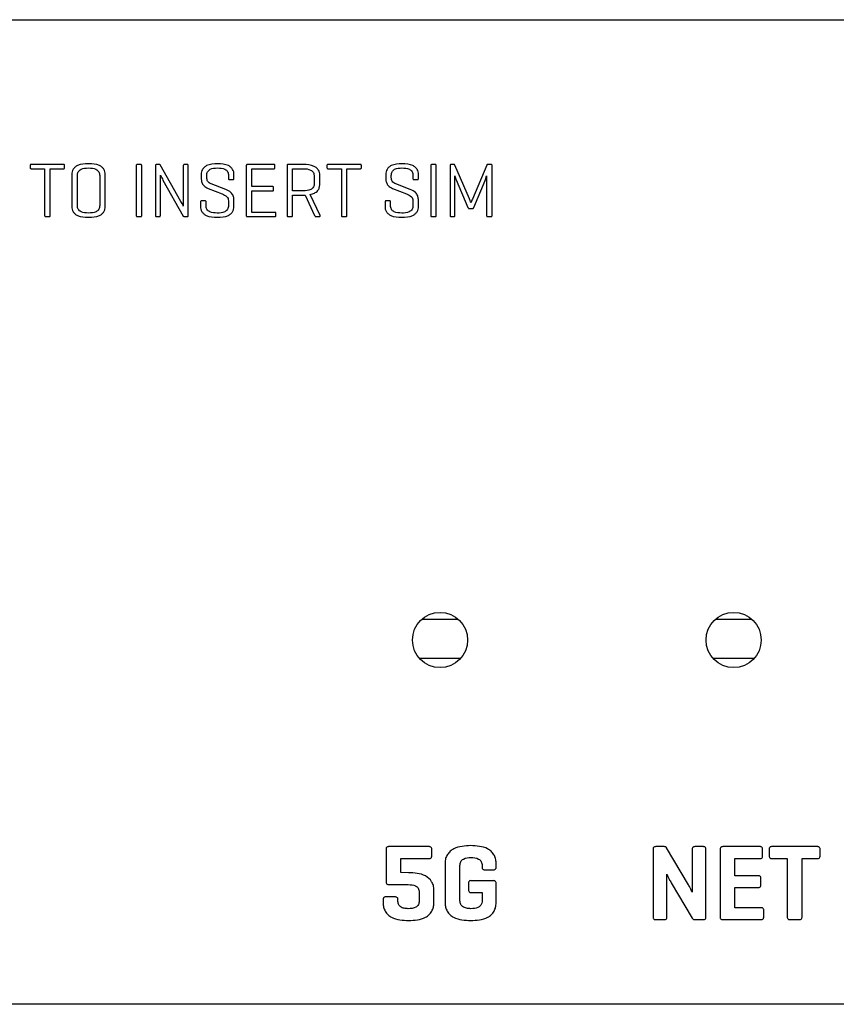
# Model space of a CAD drawing. Header units: millimetres. Extents: x -83 to 0, y 0 to 25.
# Tile 3 of 4: x -41.2 to -20.4, y 0 to 25. Entities that reach past the tile are written whole.
import ezdxf

# ---------------------------------------------------------------- set-up
doc = ezdxf.new("R2010")
doc.units = ezdxf.units.MM

msp = doc.modelspace()

# ---------------------------------------------------------------- linework, layer by layer
at = {"color": 7, "linetype": 'Continuous', "lineweight": 25}
for p, q in [((-80.366, 25), (-2.634, 25)), ((-40.903, 21.297), (-40.903, 21.243)), ((-40.058, 21.323), (-40.873, 21.324)), ((-40.028, 21.243), (-40.028, 21.298)), ((-38.212, 21.294), (-38.212, 20.03)), ((-38.101, 21.323), (-38.184, 21.324)), ((-38.073, 20.03), (-38.073, 21.295)), ((-37.724, 21.294), (-37.724, 20.03)), ((-37.625, 21.323), (-37.696, 21.324)), ((-37.075, 20.384), (-37.603, 21.312)), ((-37.016, 21.294), (-37.016, 20.268)), ((-36.918, 21.323), (-36.99, 21.324)), ((-36.891, 20.03), (-36.891, 21.295)), ((-35.417, 21.297), (-35.417, 20.027)), ((-34.719, 21.323), (-35.389, 21.324)), ((-34.69, 21.243), (-34.69, 21.298)), ((-34.383, 21.297), (-34.383, 20.031)), ((-33.973, 21.323), (-34.357, 21.324)), ((-33.371, 21.297), (-33.371, 21.243)), ((-32.526, 21.323), (-33.341, 21.324)), ((-32.497, 21.243), (-32.496, 21.298)), ((-30.735, 21.294), (-30.735, 20.03)), ((-30.623, 21.323), (-30.707, 21.324)), ((-30.595, 20.03), (-30.595, 21.295)), ((-30.247, 21.294), (-30.246, 20.03)), ((-30.148, 21.323), (-30.218, 21.324)), ((-29.753, 20.448), (-30.123, 21.308)), ((-29.317, 21.308), (-29.68, 20.447)), ((-29.209, 21.323), (-29.289, 21.324)), ((-29.18, 20.03), (-29.179, 21.295)), ((-40.873, 21.217), (-40.536, 21.217)), ((-40.536, 21.217), (-40.536, 20.031)), ((-40.395, 21.217), (-40.058, 21.217)), ((-40.395, 20.03), (-40.395, 21.217)), ((-39.846, 21.065), (-39.846, 20.259)), ((-39.706, 20.281), (-39.706, 21.044)), ((-39.138, 21.044), (-39.138, 20.281)), ((-38.999, 20.259), (-38.998, 21.066)), ((-37.599, 20.03), (-37.599, 21.055)), ((-36.561, 21.064), (-36.561, 20.953)), ((-36.421, 20.987), (-36.421, 21.046)), ((-35.871, 21.046), (-35.871, 20.971)), ((-35.871, 21.046), (-35.871, 21.046)), ((-35.732, 20.971), (-35.731, 21.064)), ((-35.278, 21.217), (-34.719, 21.217)), ((-35.278, 20.761), (-35.278, 21.217)), ((-34.243, 21.217), (-33.973, 21.217)), ((-34.243, 20.652), (-34.243, 21.217)), ((-33.693, 21.025), (-33.693, 20.847)), ((-33.554, 20.822), (-33.553, 21.047)), ((-33.341, 21.217), (-33.004, 21.217)), ((-33.004, 21.217), (-33.004, 20.031)), ((-32.863, 21.217), (-32.526, 21.217)), ((-32.863, 20.03), (-32.863, 21.217)), ((-31.878, 21.064), (-31.878, 20.953)), ((-31.738, 20.987), (-31.738, 21.046)), ((-31.189, 21.046), (-31.188, 21.046)), ((-31.188, 21.046), (-31.188, 20.971)), ((-31.049, 20.971), (-31.049, 21.064)), ((-30.121, 20.03), (-30.121, 21.032)), ((-29.319, 21.034), (-29.319, 20.03)), ((-37.533, 20.929), (-37.016, 20.015)), ((-35.938, 20.69), (-36.307, 20.831)), ((-35.843, 20.941), (-35.761, 20.941)), ((-34.754, 20.761), (-35.278, 20.761)), ((-31.255, 20.69), (-31.625, 20.831)), ((-31.161, 20.941), (-31.079, 20.941)), ((-30.088, 20.931), (-29.792, 20.233)), ((-29.643, 20.233), (-29.358, 20.913)), ((-36.385, 20.714), (-36.034, 20.577)), ((-35.278, 20.655), (-34.754, 20.655)), ((-35.278, 20.108), (-35.278, 20.655)), ((-34.725, 20.681), (-34.725, 20.734)), ((-33.973, 20.652), (-34.243, 20.652)), ((-34.243, 20.546), (-33.925, 20.546)), ((-34.243, 20.03), (-34.243, 20.546)), ((-33.925, 20.546), (-33.687, 20.031)), ((-33.542, 20.03), (-33.795, 20.562)), ((-31.703, 20.714), (-31.352, 20.577)), ((-36.579, 20.37), (-36.579, 20.261)), ((-36.468, 20.4), (-36.55, 20.4)), ((-36.439, 20.278), (-36.439, 20.37)), ((-35.871, 20.402), (-35.871, 20.279)), ((-35.732, 20.261), (-35.731, 20.432)), ((-31.896, 20.37), (-31.896, 20.261)), ((-31.785, 20.4), (-31.868, 20.4)), ((-31.757, 20.278), (-31.757, 20.37)), ((-31.189, 20.402), (-31.188, 20.279)), ((-31.049, 20.261), (-31.049, 20.432)), ((-40.507, 20.001), (-40.422, 20.001)), ((-38.184, 20.001), (-38.101, 20.001)), ((-37.696, 20.001), (-37.625, 20.001)), ((-36.99, 20.001), (-36.918, 20.001)), ((-35.391, 20.001), (-34.695, 20.001)), ((-34.696, 20.108), (-35.278, 20.108)), ((-34.666, 20.027), (-34.666, 20.083)), ((-34.355, 20.001), (-34.271, 20.001)), ((-33.652, 20.001), (-33.569, 20.001)), ((-32.975, 20.001), (-32.89, 20.001)), ((-30.707, 20.001), (-30.623, 20.001)), ((-30.218, 20.001), (-30.148, 20.001)), ((-29.755, 20.203), (-29.682, 20.203)), ((-29.289, 20.001), (-29.209, 20.001)), ((-30.957, 9.78), (-30.043, 9.78)), ((-23.507, 9.78), (-22.593, 9.78)), ((-29.981, 8.78), (-31.019, 8.78)), ((-22.531, 8.78), (-23.569, 8.78)), ((-30.784, 4.003), (-31.805, 4.003)), ((-24.809, 4.003), (-25.026, 4.003)), ((-23.818, 4.003), (-24.035, 4.003)), ((-22.382, 4.003), (-23.323, 4.003)), ((-20.924, 4.003), (-22.076, 4.003)), ((-31.869, 3.933), (-31.868, 3.114)), ((-30.712, 3.769), (-30.712, 3.939)), ((-25.092, 3.935), (-25.092, 2.22)), ((-24.195, 3.036), (-24.752, 3.976)), ((-24.101, 3.935), (-24.101, 2.846)), ((-23.753, 2.219), (-23.752, 3.935)), ((-23.389, 3.933), (-23.389, 2.222)), ((-22.314, 3.769), (-22.313, 3.939)), ((-22.145, 3.939), (-22.145, 3.769)), ((-20.855, 3.769), (-20.855, 3.939)), ((-31.495, 3.702), (-30.784, 3.702)), ((-31.495, 3.343), (-31.495, 3.702)), ((-30.369, 3.59), (-30.369, 2.576)), ((-29.996, 2.645), (-29.996, 3.526)), ((-29.432, 3.526), (-29.431, 3.483)), ((-29.079, 3.483), (-29.079, 3.59)), ((-23.016, 3.702), (-22.382, 3.702)), ((-23.016, 3.266), (-23.016, 3.702)), ((-22.077, 3.701), (-21.687, 3.702)), ((-21.687, 3.702), (-21.687, 2.223)), ((-21.313, 3.702), (-20.924, 3.702)), ((-21.313, 2.222), (-21.313, 3.702)), ((-31.299, 3.342), (-31.495, 3.343)), ((-29.364, 3.416), (-29.141, 3.416)), ((-24.744, 2.219), (-24.743, 3.306)), ((-22.429, 3.266), (-23.016, 3.266)), ((-31.805, 3.041), (-31.306, 3.041)), ((-29.776, 3.075), (-29.776, 2.902)), ((-29.146, 3.139), (-29.704, 3.139)), ((-29.079, 2.576), (-29.079, 3.075)), ((-24.633, 3.085), (-24.098, 2.184)), ((-22.358, 3.031), (-22.357, 3.199)), ((-31.03, 2.854), (-31.03, 2.628)), ((-30.657, 2.574), (-30.656, 2.905)), ((-29.704, 2.837), (-29.431, 2.838)), ((-29.431, 2.838), (-29.431, 2.643)), ((-23.016, 2.965), (-22.429, 2.965)), ((-23.016, 2.453), (-23.016, 2.965)), ((-31.945, 2.66), (-31.944, 2.574)), ((-31.642, 2.726), (-31.876, 2.726)), ((-31.571, 2.628), (-31.571, 2.66)), ((-22.355, 2.453), (-23.016, 2.453)), ((-22.286, 2.219), (-22.286, 2.389)), ((-25.026, 2.151), (-24.809, 2.152)), ((-24.035, 2.151), (-23.818, 2.152)), ((-23.323, 2.152), (-22.354, 2.152)), ((-21.618, 2.151), (-21.379, 2.152)), ((-2.634, 0), (-80.366, 0))]:
    msp.add_line(p, q, dxfattribs=at)
for centre in [(-30.5, 9.25), (-23.05, 9.25)]:
    msp.add_circle(centre, 0.7, dxfattribs=at)
for points, knots in [([(-40.873, 21.324), (-40.877, 21.324), (-40.886, 21.323), (-40.898, 21.318), (-40.903, 21.308), (-40.903, 21.301), (-40.903, 21.297)], [0, 0, 0, 0, 0.280379, 0.558774, 0.779212, 1, 1, 1, 1]), ([(-40.028, 21.298), (-40.029, 21.302), (-40.029, 21.31), (-40.037, 21.32), (-40.048, 21.323), (-40.055, 21.323), (-40.058, 21.323)], [0, 0, 0, 0, 0.280247, 0.558532, 0.779103, 1, 1, 1, 1]), ([(-39.423, 21.342), (-39.521, 21.339), (-39.643, 21.335), (-39.766, 21.259), (-39.814, 21.204), (-39.843, 21.137), (-39.845, 21.089), (-39.846, 21.065)], [0, 0, 0, 0, 0.499076, 0.624343, 0.749612, 0.874748, 1, 1, 1, 1]), ([(-38.998, 21.066), (-38.999, 21.09), (-39.001, 21.138), (-39.031, 21.205), (-39.078, 21.259), (-39.202, 21.335), (-39.325, 21.339), (-39.423, 21.342)], [0, 0, 0, 0, 0.125324, 0.250427, 0.375647, 0.500882, 1, 1, 1, 1]), ([(-38.184, 21.324), (-38.189, 21.323), (-38.197, 21.323), (-38.208, 21.315), (-38.212, 21.305), (-38.212, 21.298), (-38.212, 21.294)], [0, 0, 0, 0, 0.280293, 0.559012, 0.779072, 1, 1, 1, 1]), ([(-38.073, 21.295), (-38.072, 21.299), (-38.072, 21.308), (-38.08, 21.319), (-38.09, 21.323), (-38.097, 21.323), (-38.101, 21.323)], [0, 0, 0, 0, 0.280149, 0.559083, 0.778734, 1, 1, 1, 1]), ([(-37.696, 21.324), (-37.7, 21.324), (-37.709, 21.323), (-37.72, 21.315), (-37.724, 21.305), (-37.724, 21.298), (-37.724, 21.294)], [0, 0, 0, 0, 0.28037, 0.55913, 0.779006, 1, 1, 1, 1]), ([(-37.603, 21.312), (-37.604, 21.314), (-37.606, 21.319), (-37.615, 21.323), (-37.621, 21.323), (-37.625, 21.323)], [0, 0, 0, 0, 0.27993, 0.558957, 1, 1, 1, 1]), ([(-36.99, 21.324), (-36.994, 21.323), (-37.002, 21.323), (-37.012, 21.315), (-37.016, 21.304), (-37.016, 21.298), (-37.016, 21.294)], [0, 0, 0, 0, 0.280225, 0.55885, 0.779115, 1, 1, 1, 1]), ([(-36.891, 21.295), (-36.891, 21.299), (-36.891, 21.307), (-36.897, 21.318), (-36.908, 21.323), (-36.914, 21.323), (-36.918, 21.323)], [0, 0, 0, 0, 0.2802706, 0.5592911, 0.7786216, 1, 1, 1, 1]), ([(-36.147, 21.342), (-36.244, 21.339), (-36.365, 21.335), (-36.485, 21.257), (-36.531, 21.202), (-36.559, 21.135), (-36.56, 21.088), (-36.561, 21.064)], [0, 0, 0, 0, 0.498957, 0.62419, 0.749464, 0.874657, 1, 1, 1, 1]), ([(-35.731, 21.064), (-35.732, 21.088), (-35.734, 21.135), (-35.762, 21.202), (-35.808, 21.257), (-35.928, 21.335), (-36.05, 21.339), (-36.147, 21.342)], [0, 0, 0, 0, 0.125375, 0.250571, 0.375839, 0.50106, 1, 1, 1, 1]), ([(-35.389, 21.324), (-35.393, 21.324), (-35.402, 21.323), (-35.413, 21.317), (-35.417, 21.307), (-35.417, 21.301), (-35.417, 21.297)], [0, 0, 0, 0, 0.280363, 0.559017, 0.779144, 1, 1, 1, 1]), ([(-34.69, 21.298), (-34.69, 21.302), (-34.69, 21.31), (-34.698, 21.32), (-34.709, 21.323), (-34.716, 21.323), (-34.719, 21.323)], [0, 0, 0, 0, 0.280266, 0.558516, 0.779115, 1, 1, 1, 1]), ([(-34.357, 21.324), (-34.361, 21.324), (-34.369, 21.323), (-34.378, 21.316), (-34.383, 21.307), (-34.383, 21.301), (-34.383, 21.297)], [0, 0, 0, 0, 0.280315, 0.559305, 0.778761, 1, 1, 1, 1]), ([(-33.553, 21.047), (-33.554, 21.071), (-33.556, 21.118), (-33.585, 21.185), (-33.632, 21.24), (-33.753, 21.317), (-33.875, 21.321), (-33.973, 21.323)], [0, 0, 0, 0, 0.125345, 0.250469, 0.375727, 0.500954, 1, 1, 1, 1]), ([(-33.341, 21.324), (-33.346, 21.324), (-33.354, 21.323), (-33.366, 21.318), (-33.371, 21.308), (-33.371, 21.301), (-33.371, 21.297)], [0, 0, 0, 0, 0.280379, 0.558774, 0.779212, 1, 1, 1, 1]), ([(-32.496, 21.298), (-32.497, 21.302), (-32.497, 21.31), (-32.505, 21.32), (-32.516, 21.323), (-32.523, 21.323), (-32.526, 21.323)], [0, 0, 0, 0, 0.280247, 0.558532, 0.779103, 1, 1, 1, 1]), ([(-31.465, 21.342), (-31.561, 21.339), (-31.683, 21.335), (-31.803, 21.257), (-31.848, 21.202), (-31.876, 21.135), (-31.878, 21.088), (-31.878, 21.064)], [0, 0, 0, 0, 0.498957, 0.62419, 0.749464, 0.874657, 1, 1, 1, 1]), ([(-31.049, 21.064), (-31.05, 21.088), (-31.051, 21.135), (-31.08, 21.202), (-31.126, 21.257), (-31.246, 21.335), (-31.367, 21.339), (-31.465, 21.342)], [0, 0, 0, 0, 0.125375, 0.250571, 0.375839, 0.50106, 1, 1, 1, 1]), ([(-30.707, 21.324), (-30.711, 21.323), (-30.72, 21.323), (-30.731, 21.315), (-30.735, 21.305), (-30.735, 21.298), (-30.735, 21.294)], [0, 0, 0, 0, 0.280293, 0.559012, 0.779072, 1, 1, 1, 1]), ([(-30.595, 21.295), (-30.595, 21.299), (-30.595, 21.308), (-30.602, 21.319), (-30.613, 21.323), (-30.62, 21.323), (-30.623, 21.323)], [0, 0, 0, 0, 0.280149, 0.559083, 0.778734, 1, 1, 1, 1]), ([(-30.218, 21.324), (-30.223, 21.324), (-30.232, 21.323), (-30.242, 21.315), (-30.246, 21.305), (-30.246, 21.298), (-30.247, 21.294)], [0, 0, 0, 0, 0.28037, 0.55913, 0.779006, 1, 1, 1, 1]), ([(-30.123, 21.308), (-30.125, 21.311), (-30.127, 21.316), (-30.136, 21.322), (-30.143, 21.323), (-30.148, 21.323)], [0, 0, 0, 0, 0.28034, 0.560104, 1, 1, 1, 1]), ([(-29.289, 21.324), (-29.296, 21.323), (-29.305, 21.322), (-29.314, 21.315), (-29.316, 21.31), (-29.317, 21.308)], [0, 0, 0, 0, 0.557658, 0.778064, 1, 1, 1, 1]), ([(-29.179, 21.295), (-29.18, 21.299), (-29.18, 21.308), (-29.188, 21.319), (-29.199, 21.323), (-29.206, 21.323), (-29.209, 21.323)], [0, 0, 0, 0, 0.280134, 0.558754, 0.778924, 1, 1, 1, 1]), ([(-40.903, 21.243), (-40.903, 21.239), (-40.903, 21.23), (-40.894, 21.22), (-40.883, 21.217), (-40.877, 21.217), (-40.873, 21.217)], [0, 0, 0, 0, 0.280216, 0.558363, 0.779001, 1, 1, 1, 1]), ([(-40.058, 21.217), (-40.053, 21.217), (-40.045, 21.217), (-40.034, 21.223), (-40.029, 21.233), (-40.029, 21.24), (-40.028, 21.243)], [0, 0, 0, 0, 0.280393, 0.559353, 0.778896, 1, 1, 1, 1]), ([(-39.706, 21.044), (-39.705, 21.06), (-39.704, 21.092), (-39.685, 21.138), (-39.654, 21.176), (-39.572, 21.229), (-39.489, 21.232), (-39.423, 21.235)], [0, 0, 0, 0, 0.125404, 0.250652, 0.375982, 0.501361, 1, 1, 1, 1]), ([(-39.423, 21.235), (-39.357, 21.232), (-39.273, 21.229), (-39.191, 21.176), (-39.159, 21.138), (-39.14, 21.092), (-39.139, 21.06), (-39.138, 21.044)], [0, 0, 0, 0, 0.4986804, 0.6240508, 0.7493751, 0.8746074, 1, 1, 1, 1]), ([(-37.599, 21.055), (-37.587, 21.031), (-37.567, 20.988), (-37.543, 20.947), (-37.533, 20.929)], [0, 0, 0, 0, 0.5597355, 1, 1, 1, 1]), ([(-36.421, 21.046), (-36.418, 21.078), (-36.414, 21.126), (-36.374, 21.177), (-36.296, 21.231), (-36.215, 21.233), (-36.15, 21.235)], [0, 0, 0, 0, 0.2491002, 0.3746449, 0.5001941, 1, 1, 1, 1]), ([(-36.15, 21.235), (-36.084, 21.234), (-36.002, 21.232), (-35.92, 21.178), (-35.89, 21.14), (-35.873, 21.094), (-35.872, 21.062), (-35.871, 21.046)], [0, 0, 0, 0, 0.49894, 0.624204, 0.749444, 0.874615, 1, 1, 1, 1]), ([(-34.719, 21.217), (-34.715, 21.217), (-34.706, 21.217), (-34.695, 21.223), (-34.69, 21.233), (-34.69, 21.24), (-34.69, 21.243)], [0, 0, 0, 0, 0.280372, 0.559353, 0.778891, 1, 1, 1, 1]), ([(-33.973, 21.217), (-33.907, 21.215), (-33.824, 21.212), (-33.744, 21.157), (-33.701, 21.106), (-33.697, 21.057), (-33.693, 21.025)], [0, 0, 0, 0, 0.499837, 0.625511, 0.751079, 1, 1, 1, 1]), ([(-33.371, 21.243), (-33.371, 21.239), (-33.371, 21.23), (-33.362, 21.22), (-33.351, 21.217), (-33.345, 21.217), (-33.341, 21.217)], [0, 0, 0, 0, 0.280216, 0.558363, 0.779001, 1, 1, 1, 1]), ([(-32.526, 21.217), (-32.522, 21.217), (-32.513, 21.217), (-32.502, 21.223), (-32.497, 21.233), (-32.497, 21.24), (-32.497, 21.243)], [0, 0, 0, 0, 0.2803931, 0.5593528, 0.7788963, 1, 1, 1, 1]), ([(-31.738, 21.046), (-31.736, 21.078), (-31.732, 21.126), (-31.692, 21.177), (-31.614, 21.231), (-31.532, 21.233), (-31.467, 21.235)], [0, 0, 0, 0, 0.2491002, 0.3746449, 0.5001941, 1, 1, 1, 1]), ([(-31.467, 21.235), (-31.401, 21.234), (-31.319, 21.232), (-31.238, 21.178), (-31.207, 21.14), (-31.19, 21.094), (-31.189, 21.062), (-31.189, 21.046)], [0, 0, 0, 0, 0.49894, 0.624204, 0.749444, 0.874615, 1, 1, 1, 1]), ([(-30.121, 21.032), (-30.116, 21.013), (-30.106, 20.979), (-30.094, 20.945), (-30.088, 20.931)], [0, 0, 0, 0, 0.560058, 1, 1, 1, 1]), ([(-29.358, 20.913), (-29.35, 20.935), (-29.335, 20.975), (-29.324, 21.016), (-29.319, 21.034)], [0, 0, 0, 0, 0.55999, 1, 1, 1, 1]), ([(-36.561, 20.953), (-36.558, 20.923), (-36.551, 20.865), (-36.493, 20.773), (-36.426, 20.736), (-36.385, 20.714)], [0, 0, 0, 0, 0.280804, 0.561155, 1, 1, 1, 1]), ([(-36.307, 20.831), (-36.324, 20.84), (-36.359, 20.856), (-36.412, 20.905), (-36.417, 20.956), (-36.421, 20.987)], [0, 0, 0, 0, 0.280998, 0.561568, 1, 1, 1, 1]), ([(-35.871, 20.971), (-35.871, 20.966), (-35.871, 20.957), (-35.864, 20.946), (-35.853, 20.941), (-35.847, 20.941), (-35.843, 20.941)], [0, 0, 0, 0, 0.280366, 0.558901, 0.779216, 1, 1, 1, 1]), ([(-35.761, 20.941), (-35.757, 20.941), (-35.748, 20.941), (-35.736, 20.949), (-35.731, 20.96), (-35.732, 20.967), (-35.732, 20.971)], [0, 0, 0, 0, 0.280355, 0.559086, 0.778966, 1, 1, 1, 1]), ([(-34.725, 20.734), (-34.725, 20.738), (-34.725, 20.747), (-34.733, 20.758), (-34.744, 20.761), (-34.751, 20.761), (-34.754, 20.761)], [0, 0, 0, 0, 0.280415, 0.558008, 0.779126, 1, 1, 1, 1]), ([(-33.693, 20.847), (-33.696, 20.814), (-33.701, 20.764), (-33.743, 20.713), (-33.823, 20.658), (-33.906, 20.655), (-33.973, 20.652)], [0, 0, 0, 0, 0.2492316, 0.3747603, 0.5003787, 1, 1, 1, 1]), ([(-33.795, 20.562), (-33.759, 20.571), (-33.688, 20.588), (-33.604, 20.651), (-33.559, 20.736), (-33.555, 20.794), (-33.554, 20.822)], [0, 0, 0, 0, 0.280727, 0.559481, 0.77966, 1, 1, 1, 1]), ([(-31.878, 20.953), (-31.875, 20.923), (-31.869, 20.865), (-31.81, 20.773), (-31.744, 20.736), (-31.703, 20.714)], [0, 0, 0, 0, 0.280804, 0.561155, 1, 1, 1, 1]), ([(-31.625, 20.831), (-31.642, 20.84), (-31.676, 20.856), (-31.729, 20.905), (-31.735, 20.956), (-31.738, 20.987)], [0, 0, 0, 0, 0.280998, 0.561568, 1, 1, 1, 1]), ([(-31.188, 20.971), (-31.188, 20.966), (-31.188, 20.957), (-31.182, 20.946), (-31.171, 20.941), (-31.164, 20.941), (-31.161, 20.941)], [0, 0, 0, 0, 0.280366, 0.558901, 0.779216, 1, 1, 1, 1]), ([(-31.079, 20.941), (-31.074, 20.941), (-31.065, 20.941), (-31.054, 20.949), (-31.049, 20.96), (-31.049, 20.967), (-31.049, 20.971)], [0, 0, 0, 0, 0.280355, 0.559086, 0.778966, 1, 1, 1, 1]), ([(-36.034, 20.577), (-35.989, 20.558), (-35.925, 20.533), (-35.876, 20.459), (-35.873, 20.421), (-35.871, 20.402)], [0, 0, 0, 0, 0.559472, 0.779361, 1, 1, 1, 1]), ([(-35.731, 20.432), (-35.735, 20.465), (-35.742, 20.531), (-35.814, 20.631), (-35.891, 20.668), (-35.938, 20.69)], [0, 0, 0, 0, 0.2806141, 0.5603117, 1, 1, 1, 1]), ([(-34.754, 20.655), (-34.75, 20.655), (-34.741, 20.655), (-34.73, 20.66), (-34.725, 20.671), (-34.725, 20.678), (-34.725, 20.681)], [0, 0, 0, 0, 0.280444, 0.558466, 0.779414, 1, 1, 1, 1]), ([(-31.352, 20.577), (-31.306, 20.558), (-31.243, 20.533), (-31.194, 20.459), (-31.19, 20.421), (-31.189, 20.402)], [0, 0, 0, 0, 0.559472, 0.779361, 1, 1, 1, 1]), ([(-31.049, 20.432), (-31.052, 20.465), (-31.059, 20.531), (-31.131, 20.631), (-31.208, 20.668), (-31.255, 20.69)], [0, 0, 0, 0, 0.280614, 0.560312, 1, 1, 1, 1]), ([(-39.846, 20.259), (-39.845, 20.235), (-39.843, 20.187), (-39.814, 20.12), (-39.766, 20.066), (-39.643, 19.99), (-39.521, 19.986), (-39.423, 19.983)], [0, 0, 0, 0, 0.125233, 0.250396, 0.375681, 0.500894, 1, 1, 1, 1]), ([(-39.423, 20.09), (-39.489, 20.092), (-39.572, 20.096), (-39.654, 20.149), (-39.685, 20.187), (-39.704, 20.232), (-39.705, 20.265), (-39.706, 20.281)], [0, 0, 0, 0, 0.498666, 0.624033, 0.749358, 0.8746, 1, 1, 1, 1]), ([(-39.138, 20.281), (-39.139, 20.265), (-39.14, 20.232), (-39.159, 20.186), (-39.19, 20.149), (-39.273, 20.096), (-39.357, 20.092), (-39.423, 20.09)], [0, 0, 0, 0, 0.125432, 0.250659, 0.375971, 0.501324, 1, 1, 1, 1]), ([(-39.423, 19.983), (-39.325, 19.986), (-39.202, 19.99), (-39.078, 20.065), (-39.031, 20.12), (-39.001, 20.187), (-38.999, 20.235), (-38.999, 20.259)], [0, 0, 0, 0, 0.49914, 0.624324, 0.749559, 0.87469, 1, 1, 1, 1]), ([(-37.016, 20.268), (-37.027, 20.29), (-37.046, 20.329), (-37.066, 20.367), (-37.075, 20.384)], [0, 0, 0, 0, 0.559999, 1, 1, 1, 1]), ([(-36.55, 20.4), (-36.555, 20.4), (-36.564, 20.4), (-36.575, 20.392), (-36.579, 20.38), (-36.579, 20.373), (-36.579, 20.37)], [0, 0, 0, 0, 0.280342, 0.558616, 0.778944, 1, 1, 1, 1]), ([(-36.579, 20.261), (-36.578, 20.237), (-36.576, 20.189), (-36.546, 20.122), (-36.498, 20.067), (-36.375, 19.99), (-36.252, 19.986), (-36.154, 19.983)], [0, 0, 0, 0, 0.125247, 0.250399, 0.375665, 0.500918, 1, 1, 1, 1]), ([(-36.439, 20.37), (-36.439, 20.375), (-36.439, 20.383), (-36.446, 20.395), (-36.457, 20.4), (-36.464, 20.4), (-36.468, 20.4)], [0, 0, 0, 0, 0.280431, 0.558665, 0.77917, 1, 1, 1, 1]), ([(-36.156, 20.09), (-36.222, 20.092), (-36.305, 20.094), (-36.387, 20.147), (-36.419, 20.184), (-36.437, 20.23), (-36.439, 20.262), (-36.439, 20.278)], [0, 0, 0, 0, 0.498928, 0.624221, 0.749455, 0.874642, 1, 1, 1, 1]), ([(-35.871, 20.279), (-35.872, 20.262), (-35.873, 20.23), (-35.892, 20.184), (-35.924, 20.147), (-36.007, 20.094), (-36.09, 20.091), (-36.156, 20.09)], [0, 0, 0, 0, 0.1253882, 0.2505579, 0.3757669, 0.5010652, 1, 1, 1, 1]), ([(-36.154, 19.983), (-36.056, 19.986), (-35.934, 19.99), (-35.811, 20.067), (-35.764, 20.122), (-35.734, 20.189), (-35.732, 20.237), (-35.732, 20.261)], [0, 0, 0, 0, 0.499022, 0.624303, 0.749571, 0.874711, 1, 1, 1, 1]), ([(-31.868, 20.4), (-31.872, 20.4), (-31.882, 20.4), (-31.892, 20.392), (-31.896, 20.38), (-31.896, 20.373), (-31.896, 20.37)], [0, 0, 0, 0, 0.280342, 0.558616, 0.778944, 1, 1, 1, 1]), ([(-31.896, 20.261), (-31.895, 20.237), (-31.894, 20.189), (-31.863, 20.122), (-31.815, 20.067), (-31.693, 19.99), (-31.57, 19.986), (-31.472, 19.983)], [0, 0, 0, 0, 0.125247, 0.250399, 0.375665, 0.500918, 1, 1, 1, 1]), ([(-31.757, 20.37), (-31.757, 20.375), (-31.757, 20.383), (-31.763, 20.395), (-31.774, 20.4), (-31.781, 20.4), (-31.785, 20.4)], [0, 0, 0, 0, 0.280431, 0.558665, 0.77917, 1, 1, 1, 1]), ([(-31.474, 20.09), (-31.54, 20.092), (-31.622, 20.094), (-31.705, 20.147), (-31.736, 20.184), (-31.755, 20.23), (-31.756, 20.262), (-31.757, 20.278)], [0, 0, 0, 0, 0.4989281, 0.624221, 0.7494552, 0.8746421, 1, 1, 1, 1]), ([(-31.188, 20.279), (-31.189, 20.262), (-31.19, 20.23), (-31.209, 20.184), (-31.241, 20.147), (-31.324, 20.094), (-31.407, 20.091), (-31.474, 20.09)], [0, 0, 0, 0, 0.125388, 0.250558, 0.375767, 0.501065, 1, 1, 1, 1]), ([(-31.472, 19.983), (-31.374, 19.986), (-31.251, 19.99), (-31.129, 20.067), (-31.081, 20.122), (-31.052, 20.189), (-31.05, 20.237), (-31.049, 20.261)], [0, 0, 0, 0, 0.499022, 0.624303, 0.749571, 0.874711, 1, 1, 1, 1]), ([(-29.717, 20.349), (-29.723, 20.368), (-29.734, 20.401), (-29.747, 20.434), (-29.753, 20.448)], [0, 0, 0, 0, 0.559968, 1, 1, 1, 1]), ([(-29.68, 20.447), (-29.687, 20.428), (-29.701, 20.396), (-29.712, 20.364), (-29.717, 20.349)], [0, 0, 0, 0, 0.560009, 1, 1, 1, 1]), ([(-40.536, 20.031), (-40.536, 20.026), (-40.536, 20.017), (-40.528, 20.006), (-40.517, 20.001), (-40.51, 20.001), (-40.507, 20.001)], [0, 0, 0, 0, 0.280242, 0.559009, 0.778945, 1, 1, 1, 1]), ([(-40.422, 20.001), (-40.418, 20.001), (-40.409, 20.002), (-40.399, 20.01), (-40.395, 20.02), (-40.395, 20.027), (-40.395, 20.03)], [0, 0, 0, 0, 0.280181, 0.559419, 0.778691, 1, 1, 1, 1]), ([(-38.212, 20.03), (-38.212, 20.026), (-38.212, 20.017), (-38.205, 20.006), (-38.195, 20.002), (-38.188, 20.001), (-38.184, 20.001)], [0, 0, 0, 0, 0.280452, 0.558651, 0.779329, 1, 1, 1, 1]), ([(-38.101, 20.001), (-38.096, 20.001), (-38.087, 20.001), (-38.076, 20.009), (-38.072, 20.02), (-38.072, 20.027), (-38.073, 20.03)], [0, 0, 0, 0, 0.2802896, 0.5593534, 0.7786929, 1, 1, 1, 1]), ([(-37.724, 20.03), (-37.724, 20.026), (-37.724, 20.017), (-37.717, 20.006), (-37.706, 20.002), (-37.699, 20.001), (-37.696, 20.001)], [0, 0, 0, 0, 0.280443, 0.558855, 0.77908, 1, 1, 1, 1]), ([(-37.625, 20.001), (-37.621, 20.001), (-37.612, 20.001), (-37.6, 20.012), (-37.599, 20.023), (-37.599, 20.03)], [0, 0, 0, 0, 0.281125, 0.560584, 1, 1, 1, 1]), ([(-37.016, 20.015), (-37.014, 20.012), (-37.011, 20.007), (-37.002, 20.002), (-36.994, 20.001), (-36.99, 20.001)], [0, 0, 0, 0, 0.27975, 0.56094, 1, 1, 1, 1]), ([(-36.918, 20.001), (-36.913, 20.001), (-36.905, 20.001), (-36.895, 20.009), (-36.891, 20.02), (-36.891, 20.027), (-36.891, 20.03)], [0, 0, 0, 0, 0.280139, 0.559348, 0.77853, 1, 1, 1, 1]), ([(-35.417, 20.027), (-35.417, 20.023), (-35.417, 20.015), (-35.41, 20.006), (-35.401, 20.002), (-35.394, 20.001), (-35.391, 20.001)], [0, 0, 0, 0, 0.280179, 0.559428, 0.778827, 1, 1, 1, 1]), ([(-34.666, 20.083), (-34.666, 20.087), (-34.667, 20.096), (-34.678, 20.107), (-34.689, 20.108), (-34.696, 20.108)], [0, 0, 0, 0, 0.280853, 0.560942, 1, 1, 1, 1]), ([(-34.695, 20.001), (-34.691, 20.001), (-34.683, 20.001), (-34.672, 20.007), (-34.667, 20.017), (-34.666, 20.024), (-34.666, 20.027)], [0, 0, 0, 0, 0.280371, 0.559528, 0.778709, 1, 1, 1, 1]), ([(-34.383, 20.031), (-34.383, 20.026), (-34.383, 20.017), (-34.376, 20.006), (-34.365, 20.002), (-34.358, 20.001), (-34.355, 20.001)], [0, 0, 0, 0, 0.280381, 0.558984, 0.779146, 1, 1, 1, 1]), ([(-34.271, 20.001), (-34.267, 20.001), (-34.258, 20.002), (-34.247, 20.009), (-34.243, 20.02), (-34.243, 20.027), (-34.243, 20.03)], [0, 0, 0, 0, 0.280307, 0.559297, 0.778731, 1, 1, 1, 1]), ([(-33.687, 20.031), (-33.683, 20.022), (-33.678, 20.01), (-33.663, 20.001), (-33.655, 20.001), (-33.652, 20.001)], [0, 0, 0, 0, 0.559065, 0.778488, 1, 1, 1, 1]), ([(-33.569, 20.001), (-33.565, 20.001), (-33.557, 20.002), (-33.547, 20.006), (-33.542, 20.012), (-33.539, 20.02), (-33.541, 20.026), (-33.542, 20.03)], [0, 0, 0, 0, 0.249482, 0.499265, 0.624787, 0.750518, 1, 1, 1, 1]), ([(-33.004, 20.031), (-33.004, 20.026), (-33.004, 20.017), (-32.996, 20.006), (-32.986, 20.001), (-32.978, 20.001), (-32.975, 20.001)], [0, 0, 0, 0, 0.280242, 0.559009, 0.778945, 1, 1, 1, 1]), ([(-32.89, 20.001), (-32.886, 20.001), (-32.877, 20.002), (-32.867, 20.01), (-32.863, 20.02), (-32.863, 20.027), (-32.863, 20.03)], [0, 0, 0, 0, 0.280181, 0.559419, 0.778691, 1, 1, 1, 1]), ([(-30.735, 20.03), (-30.735, 20.026), (-30.735, 20.017), (-30.728, 20.006), (-30.717, 20.002), (-30.71, 20.001), (-30.707, 20.001)], [0, 0, 0, 0, 0.280452, 0.558651, 0.779329, 1, 1, 1, 1]), ([(-30.623, 20.001), (-30.619, 20.001), (-30.61, 20.001), (-30.599, 20.009), (-30.595, 20.02), (-30.595, 20.027), (-30.595, 20.03)], [0, 0, 0, 0, 0.2802896, 0.5593534, 0.7786929, 1, 1, 1, 1]), ([(-30.246, 20.03), (-30.246, 20.026), (-30.246, 20.017), (-30.239, 20.006), (-30.229, 20.002), (-30.222, 20.001), (-30.218, 20.001)], [0, 0, 0, 0, 0.280443, 0.558855, 0.77908, 1, 1, 1, 1]), ([(-30.148, 20.001), (-30.143, 20.001), (-30.135, 20.001), (-30.122, 20.012), (-30.122, 20.023), (-30.121, 20.03)], [0, 0, 0, 0, 0.281125, 0.560584, 1, 1, 1, 1]), ([(-29.792, 20.233), (-29.79, 20.228), (-29.787, 20.219), (-29.777, 20.209), (-29.766, 20.204), (-29.759, 20.203), (-29.755, 20.203)], [0, 0, 0, 0, 0.280026, 0.560121, 0.779295, 1, 1, 1, 1]), ([(-29.682, 20.203), (-29.677, 20.204), (-29.667, 20.204), (-29.652, 20.214), (-29.646, 20.226), (-29.643, 20.233)], [0, 0, 0, 0, 0.280365, 0.561741, 1, 1, 1, 1]), ([(-29.319, 20.03), (-29.319, 20.026), (-29.319, 20.017), (-29.309, 20.002), (-29.297, 20.001), (-29.289, 20.001)], [0, 0, 0, 0, 0.281461, 0.560482, 1, 1, 1, 1]), ([(-29.209, 20.001), (-29.205, 20.001), (-29.196, 20.001), (-29.184, 20.008), (-29.18, 20.019), (-29.18, 20.026), (-29.18, 20.03)], [0, 0, 0, 0, 0.280358, 0.559392, 0.778842, 1, 1, 1, 1]), ([(-31.805, 4.003), (-31.815, 4.003), (-31.836, 4.002), (-31.86, 3.983), (-31.869, 3.957), (-31.869, 3.941), (-31.869, 3.933)], [0, 0, 0, 0, 0.2809611, 0.5582614, 0.7786304, 1, 1, 1, 1]), ([(-30.712, 3.939), (-30.712, 3.949), (-30.713, 3.97), (-30.733, 3.995), (-30.759, 4.003), (-30.776, 4.003), (-30.784, 4.003)], [0, 0, 0, 0, 0.28091, 0.557824, 0.778562, 1, 1, 1, 1]), ([(-29.721, 4.028), (-29.794, 4.025), (-29.941, 4.018), (-30.123, 3.973), (-30.246, 3.888), (-30.317, 3.803), (-30.365, 3.701), (-30.368, 3.627), (-30.369, 3.59)], [0, 0, 0, 0, 0.250462, 0.500154, 0.625105, 0.750186, 0.875058, 1, 1, 1, 1]), ([(-29.079, 3.59), (-29.08, 3.627), (-29.084, 3.7), (-29.129, 3.802), (-29.2, 3.888), (-29.321, 3.973), (-29.502, 4.018), (-29.648, 4.025), (-29.721, 4.028)], [0, 0, 0, 0, 0.124979, 0.249875, 0.374944, 0.499896, 0.749557, 1, 1, 1, 1]), ([(-25.026, 4.003), (-25.036, 4.003), (-25.057, 4.002), (-25.083, 3.985), (-25.092, 3.959), (-25.092, 3.943), (-25.092, 3.935)], [0, 0, 0, 0, 0.2811723, 0.5587444, 0.778762, 1, 1, 1, 1]), ([(-24.752, 3.976), (-24.755, 3.981), (-24.762, 3.992), (-24.783, 4.002), (-24.799, 4.002), (-24.809, 4.003)], [0, 0, 0, 0, 0.279458, 0.561117, 1, 1, 1, 1]), ([(-24.035, 4.003), (-24.045, 4.003), (-24.066, 4.002), (-24.092, 3.985), (-24.102, 3.959), (-24.101, 3.943), (-24.101, 3.935)], [0, 0, 0, 0, 0.281172, 0.558744, 0.778762, 1, 1, 1, 1]), ([(-23.752, 3.935), (-23.752, 3.945), (-23.752, 3.966), (-23.769, 3.992), (-23.794, 4.002), (-23.81, 4.003), (-23.818, 4.003)], [0, 0, 0, 0, 0.28094, 0.559029, 0.779156, 1, 1, 1, 1]), ([(-23.323, 4.003), (-23.333, 4.003), (-23.354, 4.002), (-23.38, 3.984), (-23.39, 3.958), (-23.39, 3.941), (-23.389, 3.933)], [0, 0, 0, 0, 0.281026, 0.558749, 0.779155, 1, 1, 1, 1]), ([(-22.313, 3.939), (-22.314, 3.949), (-22.315, 3.969), (-22.332, 3.994), (-22.358, 4.003), (-22.374, 4.003), (-22.382, 4.003)], [0, 0, 0, 0, 0.2810508, 0.5580184, 0.7786851, 1, 1, 1, 1]), ([(-22.076, 4.003), (-22.087, 4.003), (-22.107, 4.003), (-22.134, 3.988), (-22.145, 3.963), (-22.145, 3.947), (-22.145, 3.939)], [0, 0, 0, 0, 0.281163, 0.55905, 0.778935, 1, 1, 1, 1]), ([(-20.855, 3.939), (-20.856, 3.949), (-20.856, 3.969), (-20.874, 3.994), (-20.9, 4.003), (-20.916, 4.003), (-20.924, 4.003)], [0, 0, 0, 0, 0.281018, 0.557998, 0.778675, 1, 1, 1, 1]), ([(-30.784, 3.702), (-30.773, 3.701), (-30.751, 3.701), (-30.724, 3.718), (-30.713, 3.743), (-30.712, 3.76), (-30.712, 3.769)], [0, 0, 0, 0, 0.2806381, 0.5586701, 0.7788497, 1, 1, 1, 1]), ([(-22.382, 3.702), (-22.371, 3.702), (-22.351, 3.702), (-22.325, 3.719), (-22.314, 3.744), (-22.314, 3.76), (-22.314, 3.769)], [0, 0, 0, 0, 0.280368, 0.558641, 0.778902, 1, 1, 1, 1]), ([(-22.145, 3.769), (-22.145, 3.758), (-22.145, 3.737), (-22.127, 3.711), (-22.101, 3.701), (-22.085, 3.701), (-22.077, 3.701)], [0, 0, 0, 0, 0.280624, 0.558839, 0.778944, 1, 1, 1, 1]), ([(-20.924, 3.702), (-20.913, 3.702), (-20.892, 3.701), (-20.867, 3.719), (-20.856, 3.744), (-20.856, 3.76), (-20.855, 3.769)], [0, 0, 0, 0, 0.280374, 0.558646, 0.778902, 1, 1, 1, 1]), ([(-29.996, 3.526), (-29.992, 3.559), (-29.987, 3.608), (-29.947, 3.662), (-29.866, 3.719), (-29.782, 3.723), (-29.715, 3.727)], [0, 0, 0, 0, 0.249602, 0.375268, 0.500986, 1, 1, 1, 1]), ([(-29.715, 3.727), (-29.648, 3.723), (-29.563, 3.719), (-29.482, 3.662), (-29.441, 3.609), (-29.435, 3.559), (-29.432, 3.526)], [0, 0, 0, 0, 0.498997, 0.62467, 0.750404, 1, 1, 1, 1]), ([(-30.656, 2.905), (-30.658, 2.942), (-30.663, 3.015), (-30.725, 3.149), (-30.866, 3.275), (-31.081, 3.332), (-31.226, 3.339), (-31.299, 3.342)], [0, 0, 0, 0, 0.125198, 0.250361, 0.498889, 0.749075, 1, 1, 1, 1]), ([(-29.431, 3.483), (-29.431, 3.472), (-29.431, 3.452), (-29.414, 3.427), (-29.388, 3.416), (-29.372, 3.416), (-29.364, 3.416)], [0, 0, 0, 0, 0.2804278, 0.5582657, 0.7788031, 1, 1, 1, 1]), ([(-29.141, 3.416), (-29.131, 3.416), (-29.111, 3.417), (-29.087, 3.435), (-29.079, 3.459), (-29.079, 3.475), (-29.079, 3.483)], [0, 0, 0, 0, 0.280748, 0.557679, 0.778507, 1, 1, 1, 1]), ([(-24.743, 3.306), (-24.725, 3.264), (-24.694, 3.187), (-24.651, 3.117), (-24.633, 3.085)], [0, 0, 0, 0, 0.559748, 1, 1, 1, 1]), ([(-22.357, 3.199), (-22.358, 3.21), (-22.359, 3.231), (-22.377, 3.258), (-22.404, 3.267), (-22.42, 3.266), (-22.429, 3.266)], [0, 0, 0, 0, 0.2812102, 0.5584356, 0.778708, 1, 1, 1, 1]), ([(-31.868, 3.114), (-31.868, 3.103), (-31.869, 3.082), (-31.855, 3.054), (-31.829, 3.041), (-31.813, 3.041), (-31.805, 3.041)], [0, 0, 0, 0, 0.280906, 0.55939, 0.77918, 1, 1, 1, 1]), ([(-31.306, 3.041), (-31.242, 3.037), (-31.162, 3.032), (-31.081, 2.983), (-31.039, 2.934), (-31.034, 2.886), (-31.03, 2.854)], [0, 0, 0, 0, 0.499755, 0.62544, 0.751033, 1, 1, 1, 1]), ([(-29.704, 3.139), (-29.714, 3.14), (-29.736, 3.14), (-29.763, 3.125), (-29.776, 3.1), (-29.776, 3.083), (-29.776, 3.075)], [0, 0, 0, 0, 0.2810746, 0.5591959, 0.7789348, 1, 1, 1, 1]), ([(-29.079, 3.075), (-29.079, 3.085), (-29.08, 3.105), (-29.097, 3.13), (-29.122, 3.14), (-29.138, 3.14), (-29.146, 3.139)], [0, 0, 0, 0, 0.280992, 0.5587914, 0.7788862, 1, 1, 1, 1]), ([(-24.101, 2.846), (-24.117, 2.882), (-24.146, 2.947), (-24.18, 3.009), (-24.195, 3.036)], [0, 0, 0, 0, 0.560024, 1, 1, 1, 1]), ([(-22.429, 2.965), (-22.418, 2.965), (-22.397, 2.965), (-22.37, 2.981), (-22.358, 3.006), (-22.358, 3.023), (-22.358, 3.031)], [0, 0, 0, 0, 0.281065, 0.559069, 0.778963, 1, 1, 1, 1]), ([(-29.776, 2.902), (-29.776, 2.892), (-29.775, 2.87), (-29.756, 2.845), (-29.729, 2.837), (-29.712, 2.837), (-29.704, 2.837)], [0, 0, 0, 0, 0.280585, 0.558434, 0.778801, 1, 1, 1, 1]), ([(-31.876, 2.726), (-31.887, 2.726), (-31.908, 2.725), (-31.934, 2.71), (-31.945, 2.684), (-31.945, 2.668), (-31.945, 2.66)], [0, 0, 0, 0, 0.281104, 0.559774, 0.779414, 1, 1, 1, 1]), ([(-31.944, 2.574), (-31.943, 2.537), (-31.94, 2.463), (-31.894, 2.359), (-31.824, 2.272), (-31.702, 2.184), (-31.518, 2.137), (-31.37, 2.13), (-31.296, 2.126)], [0, 0, 0, 0, 0.124899, 0.249844, 0.374942, 0.499911, 0.749566, 1, 1, 1, 1]), ([(-31.571, 2.66), (-31.571, 2.67), (-31.572, 2.692), (-31.591, 2.716), (-31.617, 2.725), (-31.634, 2.726), (-31.642, 2.726)], [0, 0, 0, 0, 0.2805347, 0.5574614, 0.7785066, 1, 1, 1, 1]), ([(-31.306, 2.428), (-31.342, 2.429), (-31.412, 2.432), (-31.507, 2.467), (-31.566, 2.544), (-31.569, 2.6), (-31.571, 2.628)], [0, 0, 0, 0, 0.281241, 0.560928, 0.779897, 1, 1, 1, 1]), ([(-31.03, 2.628), (-31.032, 2.595), (-31.037, 2.545), (-31.076, 2.492), (-31.156, 2.435), (-31.24, 2.431), (-31.306, 2.428)], [0, 0, 0, 0, 0.249841, 0.375519, 0.501208, 1, 1, 1, 1]), ([(-31.296, 2.126), (-31.223, 2.13), (-31.077, 2.137), (-30.894, 2.184), (-30.775, 2.273), (-30.706, 2.361), (-30.661, 2.463), (-30.658, 2.537), (-30.657, 2.574)], [0, 0, 0, 0, 0.250426, 0.500051, 0.625013, 0.75007, 0.874987, 1, 1, 1, 1]), ([(-30.369, 2.576), (-30.368, 2.539), (-30.365, 2.464), (-30.32, 2.359), (-30.25, 2.271), (-30.128, 2.183), (-29.943, 2.136), (-29.795, 2.13), (-29.721, 2.126)], [0, 0, 0, 0, 0.124973, 0.249881, 0.374938, 0.499859, 0.749523, 1, 1, 1, 1]), ([(-29.715, 2.428), (-29.753, 2.429), (-29.828, 2.432), (-29.93, 2.473), (-29.989, 2.556), (-29.994, 2.616), (-29.996, 2.645)], [0, 0, 0, 0, 0.281117, 0.560514, 0.77978, 1, 1, 1, 1]), ([(-29.721, 2.126), (-29.647, 2.13), (-29.5, 2.136), (-29.316, 2.184), (-29.196, 2.272), (-29.126, 2.36), (-29.083, 2.465), (-29.08, 2.539), (-29.079, 2.576)], [0, 0, 0, 0, 0.250457, 0.500085, 0.625008, 0.750052, 0.874989, 1, 1, 1, 1]), ([(-29.431, 2.643), (-29.433, 2.618), (-29.437, 2.567), (-29.476, 2.499), (-29.569, 2.436), (-29.655, 2.431), (-29.715, 2.428)], [0, 0, 0, 0, 0.187284, 0.37397, 0.560784, 1, 1, 1, 1]), ([(-22.286, 2.389), (-22.286, 2.399), (-22.286, 2.42), (-22.305, 2.445), (-22.33, 2.454), (-22.347, 2.453), (-22.355, 2.453)], [0, 0, 0, 0, 0.2809404, 0.55868, 0.7788779, 1, 1, 1, 1]), ([(-25.092, 2.22), (-25.092, 2.209), (-25.093, 2.188), (-25.076, 2.163), (-25.051, 2.152), (-25.034, 2.151), (-25.026, 2.151)], [0, 0, 0, 0, 0.280771, 0.558749, 0.778958, 1, 1, 1, 1]), ([(-24.809, 2.152), (-24.799, 2.152), (-24.778, 2.152), (-24.753, 2.17), (-24.743, 2.195), (-24.743, 2.211), (-24.744, 2.219)], [0, 0, 0, 0, 0.2805223, 0.5587175, 0.7787725, 1, 1, 1, 1]), ([(-24.098, 2.184), (-24.095, 2.178), (-24.088, 2.165), (-24.065, 2.152), (-24.047, 2.151), (-24.035, 2.151)], [0, 0, 0, 0, 0.280071, 0.560614, 1, 1, 1, 1]), ([(-23.818, 2.152), (-23.808, 2.152), (-23.787, 2.152), (-23.762, 2.17), (-23.752, 2.195), (-23.753, 2.211), (-23.753, 2.219)], [0, 0, 0, 0, 0.280522, 0.558718, 0.778773, 1, 1, 1, 1]), ([(-23.389, 2.222), (-23.389, 2.211), (-23.39, 2.19), (-23.374, 2.163), (-23.348, 2.152), (-23.331, 2.152), (-23.323, 2.152)], [0, 0, 0, 0, 0.2804685, 0.5583039, 0.7788348, 1, 1, 1, 1]), ([(-22.354, 2.152), (-22.344, 2.152), (-22.323, 2.152), (-22.297, 2.168), (-22.286, 2.194), (-22.286, 2.21), (-22.286, 2.219)], [0, 0, 0, 0, 0.2811426, 0.5585323, 0.7786112, 1, 1, 1, 1]), ([(-21.687, 2.223), (-21.687, 2.212), (-21.686, 2.19), (-21.67, 2.163), (-21.644, 2.152), (-21.627, 2.151), (-21.618, 2.151)], [0, 0, 0, 0, 0.280235, 0.558063, 0.778741, 1, 1, 1, 1]), ([(-21.379, 2.152), (-21.372, 2.152), (-21.358, 2.151), (-21.338, 2.159), (-21.321, 2.174), (-21.313, 2.197), (-21.313, 2.214), (-21.313, 2.222)], [0, 0, 0, 0, 0.1870666, 0.3738965, 0.5594118, 0.7797312, 1, 1, 1, 1])]:
    msp.add_open_spline(points, degree=3, knots=knots, dxfattribs=at)

doc.saveas('drawing.dxf')
